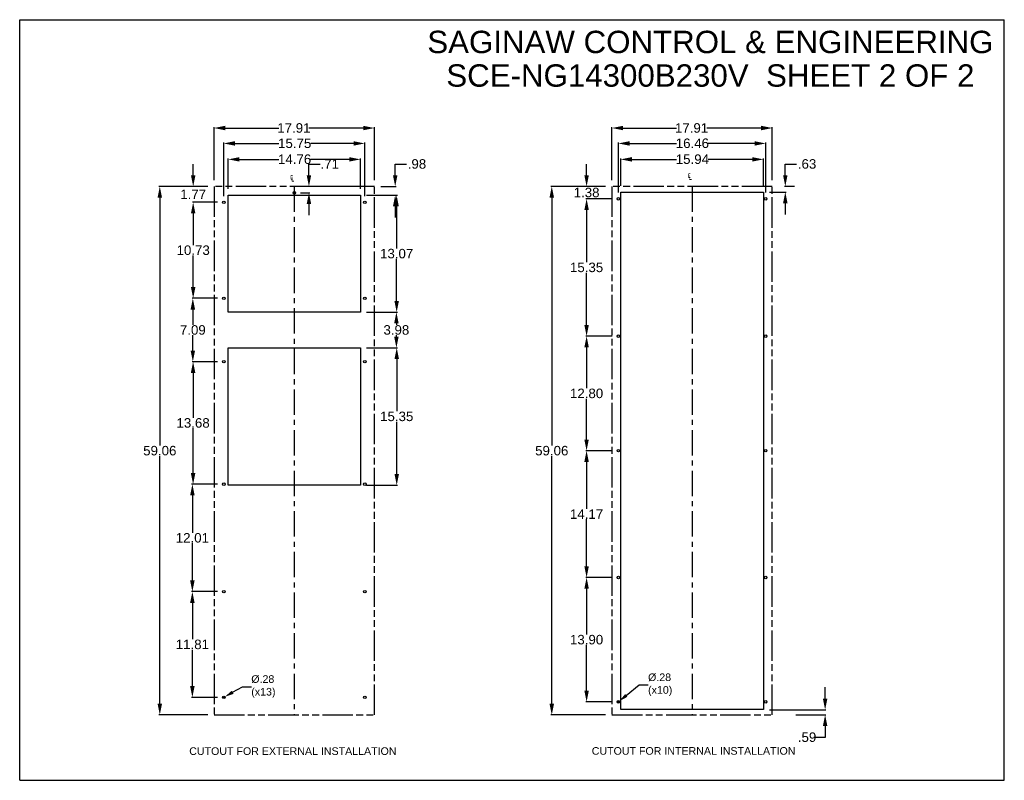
# Model space of a CAD drawing. Header units: inches. Extents: x 0 to 257, y 0 to 106.
# Tile 28 of 28: x 147 to 257, y 16 to 101. Entities that reach past the tile are written whole.
import ezdxf

# ---------------------------------------------------------------- set-up
doc = ezdxf.new("R2010")
doc.units = ezdxf.units.IN
doc.header["$LTSCALE"] = 7.5625
doc.header["$MEASUREMENT"] = 0
doc.header["$PDMODE"] = 3
doc.header["$PDSIZE"] = 0.3125
doc.linetypes.add('CENTER', pattern=[0.6, 0.375, -0.075, 0.075, -0.075])
doc.linetypes.add('PHANTOM', pattern=[0.8, 0.45, -0.05, 0.1, -0.05, 0.1, -0.05])
doc.layers.get('0').update_dxf_attribs({"linetype": 'CONTINUOUS'})
doc.layers.get('Defpoints').update_dxf_attribs({"linetype": 'CONTINUOUS'})
for name, color, linetype in [('02___PRT_ALL_AXES', 7, 'CONTINUOUS'), ('DEFAULT_1', 7, 'CENTER'), ('DEFAULT_3', 7, 'PHANTOM')]:
    doc.layers.add(name, color=color, linetype=linetype)
doc.styles.get("Standard").update_dxf_attribs({"font": 'arial.ttf'})
doc.styles.add('TEXTSTYLE_1', font='gdt', dxfattribs={"width": 0.8})
doc.dimstyles.new('DIMSTYLE_1', dxfattribs={"dimtxt": 1.0625, "dimasz": 1.25, "dimexe": 0.09, "dimexo": 0.07, "dimgap": 0.0425, "dimtad": 0, "dimtih": 1, "dimtoh": 1, "dimzin": 4, "dimdsep": 46, "dimtxsty": 'Standard', "dimblk": '_FILLED', "dimblk1": '_FILLED', "dimblk2": '_FILLED', "dimcen": 0.09, "dimazin": 1, "dimtfac": 1, "dimtofl": 0, "dimtmove": 0, "dimatfit": 3, "dimldrblk": '_FILLED', "dimfxl": 0, "dimtolj": 1, "dimtzin": 4, "dimarcsym": 0})
doc.dimstyles.new('DIMSTYLE_2', dxfattribs={"dimtxt": 0.85, "dimasz": 1, "dimexe": 0.09, "dimexo": 0.07, "dimgap": 0.09, "dimtad": 0, "dimtih": 1, "dimtoh": 1, "dimzin": 4, "dimdsep": 46, "dimtxsty": 'Standard', "dimblk": '_FILLED', "dimblk1": '_FILLED', "dimblk2": '_FILLED', "dimcen": 0.09, "dimazin": 1, "dimtfac": 1, "dimtofl": 0, "dimtmove": 0, "dimatfit": 1, "dimldrblk": '_FILLED', "dimfxl": 0, "dimtolj": 1, "dimtzin": 4, "dimarcsym": 0})

# ---------------------------------------------------------------- blocks, each defined once
blk = doc.blocks.new('_FILLED')
at = {"color": 0, "linetype": 'ByBlock'}
blk.add_solid([(0, 0), (-1, 0.2), (-1, -0.2)], dxfattribs=at)
blk = doc.blocks.new('*D33')
at = {"color": 0, "linetype": 'Continuous', "lineweight": -2}
for p, q in [((170.67, 81.94), (170.67, 85.34)), ((171.92, 85.25), (176.3, 85.25)), ((184.18, 85.25), (179.87, 85.25)), ((185.43, 81.94), (185.43, 85.34))]:
    blk.add_line(p, q, dxfattribs=at)
at = {"layer": 'Defpoints', "color": 0, "linetype": 'Continuous'}
for p in [(170.67, 85.25), (170.67, 81.87), (185.43, 81.87)]:
    blk.add_point(p, dxfattribs=at)
at = {"color": 0, "linetype": 'Continuous', "lineweight": -2, "xscale": 1.25, "yscale": 1.25, "zscale": 1.25, "rotation": 180}
blk.add_blockref('_FILLED', (170.67, 85.25), dxfattribs=at)
at = {"color": 0, "linetype": 'Continuous', "lineweight": -2, "xscale": 1.25, "yscale": 1.25, "zscale": 1.25}
blk.add_blockref('_FILLED', (185.43, 85.25), dxfattribs=at)
at = {"color": 0, "linetype": 'Continuous', "insert": (178.08, 85.8), "char_height": 1.062, "width": 2.9703, "attachment_point": 2}
blk.add_mtext('\\A1;14.76', dxfattribs=at)
blk = doc.blocks.new('*D34')
at = {"color": 0, "linetype": 'Continuous', "lineweight": -2}
for p, q in [((170.17, 81.15), (170.17, 87.12)), ((171.42, 87.03), (176.3, 87.03)), ((184.67, 87.03), (179.88, 87.03)), ((185.92, 81.15), (185.92, 87.12))]:
    blk.add_line(p, q, dxfattribs=at)
at = {"layer": 'Defpoints', "color": 0, "linetype": 'Continuous'}
for p in [(170.17, 87.03), (170.17, 81.08), (185.92, 81.08)]:
    blk.add_point(p, dxfattribs=at)
at = {"color": 0, "linetype": 'Continuous', "lineweight": -2, "xscale": 1.25, "yscale": 1.25, "zscale": 1.25, "rotation": 180}
blk.add_blockref('_FILLED', (170.17, 87.03), dxfattribs=at)
at = {"color": 0, "linetype": 'Continuous', "lineweight": -2, "xscale": 1.25, "yscale": 1.25, "zscale": 1.25}
blk.add_blockref('_FILLED', (185.92, 87.03), dxfattribs=at)
at = {"color": 0, "linetype": 'Continuous', "insert": (178.09, 87.58), "char_height": 1.062, "width": 2.9703, "attachment_point": 2}
blk.add_mtext('\\A1;15.75', dxfattribs=at)
blk = doc.blocks.new('*D35')
at = {"color": 0, "linetype": 'Continuous', "lineweight": -2}
for p, q in [((169.09, 82.92), (169.09, 88.84)), ((170.34, 88.75), (176.32, 88.75)), ((185.75, 88.75), (179.68, 88.75)), ((187, 82.92), (187, 88.84))]:
    blk.add_line(p, q, dxfattribs=at)
at = {"layer": 'Defpoints', "color": 0, "linetype": 'Continuous'}
for p in [(169.09, 88.75), (169.09, 82.85), (187, 82.85)]:
    blk.add_point(p, dxfattribs=at)
at = {"color": 0, "linetype": 'Continuous', "lineweight": -2, "xscale": 1.25, "yscale": 1.25, "zscale": 1.25, "rotation": 180}
blk.add_blockref('_FILLED', (169.09, 88.75), dxfattribs=at)
at = {"color": 0, "linetype": 'Continuous', "lineweight": -2, "xscale": 1.25, "yscale": 1.25, "zscale": 1.25}
blk.add_blockref('_FILLED', (187, 88.75), dxfattribs=at)
at = {"color": 0, "linetype": 'Continuous', "insert": (178, 89.29), "char_height": 1.062, "width": 2.9703, "attachment_point": 2}
blk.add_mtext('\\A1;17.91', dxfattribs=at)
blk = doc.blocks.new('*D36')
at = {"color": 0, "linetype": 'Continuous', "lineweight": -2}
for p, q in [((189.32, 83.47), (189.32, 84.72)), ((189.32, 84.72), (190.57, 84.72)), ((187.7, 82.22), (189.41, 82.22)), ((186.13, 81.24), (189.41, 81.24)), ((189.32, 79.99), (189.32, 78.74))]:
    blk.add_line(p, q, dxfattribs=at)
at = {"layer": 'Defpoints', "color": 0, "linetype": 'Continuous'}
for p in [(187.63, 82.22), (186.06, 81.24), (189.32, 81.24)]:
    blk.add_point(p, dxfattribs=at)
at = {"color": 0, "linetype": 'Continuous', "lineweight": -2, "xscale": 1.25, "yscale": 1.25, "zscale": 1.25}
for p, rotation in [((189.32, 82.22), 270), ((189.32, 81.24), 90)]:
    blk.add_blockref('_FILLED', p, dxfattribs=dict(at, rotation=rotation))
at = {"color": 0, "linetype": 'Continuous', "insert": (190.72, 85.27), "char_height": 1.062, "width": 1.6494, "attachment_point": 1}
blk.add_mtext('\\A1;.98', dxfattribs=at)
blk = doc.blocks.new('*D37')
at = {"color": 0, "linetype": 'Continuous', "lineweight": -2}
for p, q in [((186.13, 81.24), (189.57, 81.24)), ((189.48, 79.99), (189.48, 75.29)), ((189.48, 69.42), (189.48, 74.12)), ((186.13, 68.17), (189.57, 68.17))]:
    blk.add_line(p, q, dxfattribs=at)
at = {"layer": 'Defpoints', "color": 0, "linetype": 'Continuous'}
for p in [(186.06, 81.24), (186.06, 68.17), (189.48, 68.17)]:
    blk.add_point(p, dxfattribs=at)
at = {"color": 0, "linetype": 'Continuous', "lineweight": -2, "xscale": 1.25, "yscale": 1.25, "zscale": 1.25}
for p, rotation in [((189.48, 81.24), 90), ((189.48, 68.17), 270)]:
    blk.add_blockref('_FILLED', p, dxfattribs=dict(at, rotation=rotation))
at = {"color": 0, "linetype": 'Continuous', "insert": (189.48, 75.25), "char_height": 1.062, "width": 2.9703, "attachment_point": 2}
blk.add_mtext('\\A1;13.07', dxfattribs=at)
blk = doc.blocks.new('*D38')
at = {"color": 0, "linetype": 'Continuous', "lineweight": -2}
for p, q in [((186.13, 68.17), (189.54, 68.17)), ((189.45, 66.92), (189.45, 66.76)), ((189.45, 65.44), (189.45, 65.59)), ((186.13, 64.19), (189.54, 64.19))]:
    blk.add_line(p, q, dxfattribs=at)
at = {"layer": 'Defpoints', "color": 0, "linetype": 'Continuous'}
for p in [(186.06, 68.17), (186.06, 64.19), (189.45, 64.19)]:
    blk.add_point(p, dxfattribs=at)
at = {"color": 0, "linetype": 'Continuous', "lineweight": -2, "xscale": 1.25, "yscale": 1.25, "zscale": 1.25}
for p, rotation in [((189.45, 68.17), 90), ((189.45, 64.19), 270)]:
    blk.add_blockref('_FILLED', p, dxfattribs=dict(at, rotation=rotation))
at = {"color": 0, "linetype": 'Continuous', "insert": (189.45, 66.72), "char_height": 1.062, "width": 2.3099, "attachment_point": 2}
blk.add_mtext('\\A1;3.98', dxfattribs=at)
blk = doc.blocks.new('*D39')
at = {"color": 0, "linetype": 'Continuous', "lineweight": -2}
for p, q in [((186.13, 64.19), (189.58, 64.19)), ((189.49, 62.94), (189.49, 57.1)), ((189.49, 50.09), (189.49, 55.93)), ((186.13, 48.84), (189.58, 48.84))]:
    blk.add_line(p, q, dxfattribs=at)
at = {"layer": 'Defpoints', "color": 0, "linetype": 'Continuous'}
for p in [(186.06, 64.19), (186.06, 48.84), (189.49, 48.84)]:
    blk.add_point(p, dxfattribs=at)
at = {"color": 0, "linetype": 'Continuous', "lineweight": -2, "xscale": 1.25, "yscale": 1.25, "zscale": 1.25}
for p, rotation in [((189.49, 64.19), 90), ((189.49, 48.84), 270)]:
    blk.add_blockref('_FILLED', p, dxfattribs=dict(at, rotation=rotation))
at = {"color": 0, "linetype": 'Continuous', "insert": (189.49, 57.06), "char_height": 1.062, "width": 2.9703, "attachment_point": 2}
blk.add_mtext('\\A1;15.35', dxfattribs=at)
blk = doc.blocks.new('*D40')
at = {"color": 0, "linetype": 'Continuous', "lineweight": -2}
for p, q in [((168.39, 82.22), (162.93, 82.22)), ((163.02, 80.97), (163.02, 53.27)), ((163.02, 24.41), (163.02, 52.1)), ((168.39, 23.16), (162.93, 23.16))]:
    blk.add_line(p, q, dxfattribs=at)
at = {"layer": 'Defpoints', "color": 0, "linetype": 'Continuous'}
for p in [(168.46, 82.22), (163.02, 23.16), (168.46, 23.16)]:
    blk.add_point(p, dxfattribs=at)
at = {"color": 0, "linetype": 'Continuous', "lineweight": -2, "xscale": 1.25, "yscale": 1.25, "zscale": 1.25}
for p, rotation in [((163.02, 82.22), 90), ((163.02, 23.16), 270)]:
    blk.add_blockref('_FILLED', p, dxfattribs=dict(at, rotation=rotation))
at = {"color": 0, "linetype": 'Continuous', "insert": (163.02, 53.23), "char_height": 1.062, "width": 2.9703, "attachment_point": 2}
blk.add_mtext('\\A1;59.06', dxfattribs=at)
blk = doc.blocks.new('*D41')
at = {"color": 0, "linetype": 'Continuous', "lineweight": -2}
for p, q in [((166.75, 83.47), (166.75, 84.72)), ((168.39, 82.22), (166.66, 82.22)), ((169.47, 80.45), (166.66, 80.45)), ((166.75, 79.2), (166.75, 77.95))]:
    blk.add_line(p, q, dxfattribs=at)
at = {"layer": 'Defpoints', "color": 0, "linetype": 'Continuous'}
for p in [(168.46, 82.22), (166.75, 80.45), (169.54, 80.45)]:
    blk.add_point(p, dxfattribs=at)
at = {"color": 0, "linetype": 'Continuous', "lineweight": -2, "xscale": 1.25, "yscale": 1.25, "zscale": 1.25}
for p, rotation in [((166.75, 82.22), 270), ((166.75, 80.45), 90)]:
    blk.add_blockref('_FILLED', p, dxfattribs=dict(at, rotation=rotation))
at = {"color": 0, "linetype": 'Continuous', "insert": (166.75, 81.87), "char_height": 1.062, "width": 2.3099, "attachment_point": 2}
blk.add_mtext('\\A1;1.77', dxfattribs=at)
blk = doc.blocks.new('*D42')
at = {"color": 0, "linetype": 'Continuous', "lineweight": -2}
for p, q in [((169.47, 80.45), (166.66, 80.45)), ((166.75, 79.2), (166.75, 75.67)), ((166.75, 70.97), (166.75, 74.5)), ((169.47, 69.72), (166.66, 69.72))]:
    blk.add_line(p, q, dxfattribs=at)
at = {"layer": 'Defpoints', "color": 0, "linetype": 'Continuous'}
for p in [(169.54, 80.45), (166.75, 69.72), (169.54, 69.72)]:
    blk.add_point(p, dxfattribs=at)
at = {"color": 0, "linetype": 'Continuous', "lineweight": -2, "xscale": 1.25, "yscale": 1.25, "zscale": 1.25}
for p, rotation in [((166.75, 80.45), 90), ((166.75, 69.72), 270)]:
    blk.add_blockref('_FILLED', p, dxfattribs=dict(at, rotation=rotation))
at = {"color": 0, "linetype": 'Continuous', "insert": (166.75, 75.63), "char_height": 1.062, "width": 2.9703, "attachment_point": 2}
blk.add_mtext('\\A1;10.73', dxfattribs=at)
blk = doc.blocks.new('*D43')
at = {"color": 0, "linetype": 'Continuous', "lineweight": -2}
for p, q in [((169.47, 69.72), (166.62, 69.72)), ((166.71, 68.47), (166.71, 66.76)), ((166.71, 63.88), (166.71, 65.59)), ((169.47, 62.63), (166.62, 62.63))]:
    blk.add_line(p, q, dxfattribs=at)
at = {"layer": 'Defpoints', "color": 0, "linetype": 'Continuous'}
for p in [(169.54, 69.72), (166.71, 62.63), (169.54, 62.63)]:
    blk.add_point(p, dxfattribs=at)
at = {"color": 0, "linetype": 'Continuous', "lineweight": -2, "xscale": 1.25, "yscale": 1.25, "zscale": 1.25}
for p, rotation in [((166.71, 69.72), 90), ((166.71, 62.63), 270)]:
    blk.add_blockref('_FILLED', p, dxfattribs=dict(at, rotation=rotation))
at = {"color": 0, "linetype": 'Continuous', "insert": (166.71, 66.72), "char_height": 1.062, "width": 2.3099, "attachment_point": 2}
blk.add_mtext('\\A1;7.09', dxfattribs=at)
blk = doc.blocks.new('*D44')
at = {"color": 0, "linetype": 'Continuous', "lineweight": -2}
for p, q in [((169.47, 62.63), (166.65, 62.63)), ((166.74, 61.38), (166.74, 56.37)), ((166.74, 50.2), (166.74, 55.2)), ((169.47, 48.95), (166.65, 48.95))]:
    blk.add_line(p, q, dxfattribs=at)
at = {"layer": 'Defpoints', "color": 0, "linetype": 'Continuous'}
for p in [(169.54, 62.63), (166.74, 48.95), (169.54, 48.95)]:
    blk.add_point(p, dxfattribs=at)
at = {"color": 0, "linetype": 'Continuous', "lineweight": -2, "xscale": 1.25, "yscale": 1.25, "zscale": 1.25}
for p, rotation in [((166.74, 62.63), 90), ((166.74, 48.95), 270)]:
    blk.add_blockref('_FILLED', p, dxfattribs=dict(at, rotation=rotation))
at = {"color": 0, "linetype": 'Continuous', "insert": (166.74, 56.33), "char_height": 1.062, "width": 2.9703, "attachment_point": 2}
blk.add_mtext('\\A1;13.68', dxfattribs=at)
blk = doc.blocks.new('*D45')
at = {"color": 0, "linetype": 'Continuous', "lineweight": -2}
for p, q in [((169.47, 48.95), (166.57, 48.95)), ((166.66, 47.7), (166.66, 43.53)), ((166.66, 38.19), (166.66, 42.36)), ((169.47, 36.94), (166.57, 36.94))]:
    blk.add_line(p, q, dxfattribs=at)
at = {"layer": 'Defpoints', "color": 0, "linetype": 'Continuous'}
for p in [(169.54, 48.95), (166.66, 36.94), (169.54, 36.94)]:
    blk.add_point(p, dxfattribs=at)
at = {"color": 0, "linetype": 'Continuous', "lineweight": -2, "xscale": 1.25, "yscale": 1.25, "zscale": 1.25}
for p, rotation in [((166.66, 48.95), 90), ((166.66, 36.94), 270)]:
    blk.add_blockref('_FILLED', p, dxfattribs=dict(at, rotation=rotation))
at = {"color": 0, "linetype": 'Continuous', "insert": (166.66, 43.49), "char_height": 1.062, "width": 2.9703, "attachment_point": 2}
blk.add_mtext('\\A1;12.01', dxfattribs=at)
blk = doc.blocks.new('*D46')
at = {"color": 0, "linetype": 'Continuous', "lineweight": -2}
for p, q in [((169.47, 36.94), (166.57, 36.94)), ((166.66, 35.69), (166.66, 31.62)), ((166.66, 26.38), (166.66, 30.45)), ((169.47, 25.13), (166.57, 25.13))]:
    blk.add_line(p, q, dxfattribs=at)
at = {"layer": 'Defpoints', "color": 0, "linetype": 'Continuous'}
for p in [(169.54, 36.94), (166.66, 25.13), (169.54, 25.13)]:
    blk.add_point(p, dxfattribs=at)
at = {"color": 0, "linetype": 'Continuous', "lineweight": -2, "xscale": 1.25, "yscale": 1.25, "zscale": 1.25}
for p, rotation in [((166.66, 36.94), 90), ((166.66, 25.13), 270)]:
    blk.add_blockref('_FILLED', p, dxfattribs=dict(at, rotation=rotation))
at = {"color": 0, "linetype": 'Continuous', "insert": (166.66, 31.58), "char_height": 1.062, "width": 2.9703, "attachment_point": 2}
blk.add_mtext('\\A1;11.81', dxfattribs=at)
blk = doc.blocks.new('*D47')
at = {"color": 0, "linetype": 'Continuous', "lineweight": -2}
for p, q in [((171.16, 25.7), (172.25, 26.32)), ((172.25, 26.32), (173.25, 26.32)), ((170.08, 25.13), (170.26, 25.13)), ((170.17, 25.04), (170.17, 25.22))]:
    blk.add_line(p, q, dxfattribs=at)
at = {"layer": 'Defpoints', "color": 0, "linetype": 'Continuous'}
for p in [(170.05, 25.06), (170.29, 25.2)]:
    blk.add_point(p, dxfattribs=at)
at = {"color": 0, "linetype": 'Continuous', "lineweight": -2, "rotation": 209.7526233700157}
blk.add_blockref('_FILLED', (170.29, 25.2), dxfattribs=at)
at = {"color": 0, "linetype": 'Continuous', "insert": (173.24, 27.6), "char_height": 0.85, "width": 2.7828, "attachment_point": 1}
blk.add_mtext('\\A1;%%c.28\\P(x13)', dxfattribs=at)
blk = doc.blocks.new('*D48')
at = {"color": 0, "linetype": 'Continuous', "lineweight": -2}
for p, q in [((214.51, 82.29), (214.51, 85.34)), ((215.76, 85.25), (220.73, 85.25)), ((229.2, 85.25), (224.3, 85.25)), ((230.45, 82.29), (230.45, 85.34))]:
    blk.add_line(p, q, dxfattribs=at)
at = {"layer": 'Defpoints', "color": 0, "linetype": 'Continuous'}
for p in [(214.51, 85.25), (214.51, 82.22), (230.45, 82.22)]:
    blk.add_point(p, dxfattribs=at)
at = {"color": 0, "linetype": 'Continuous', "lineweight": -2, "xscale": 1.25, "yscale": 1.25, "zscale": 1.25, "rotation": 180}
blk.add_blockref('_FILLED', (214.51, 85.25), dxfattribs=at)
at = {"color": 0, "linetype": 'Continuous', "lineweight": -2, "xscale": 1.25, "yscale": 1.25, "zscale": 1.25}
blk.add_blockref('_FILLED', (230.45, 85.25), dxfattribs=at)
at = {"color": 0, "linetype": 'Continuous', "insert": (222.52, 85.8), "char_height": 1.062, "width": 2.9703, "attachment_point": 2}
blk.add_mtext('\\A1;15.94', dxfattribs=at)
blk = doc.blocks.new('*D49')
at = {"color": 0, "linetype": 'Continuous', "lineweight": -2}
for p, q in [((214.25, 81.54), (214.25, 87.12)), ((215.5, 87.03), (220.73, 87.03)), ((229.46, 87.03), (224.3, 87.03)), ((230.71, 81.54), (230.71, 87.12))]:
    blk.add_line(p, q, dxfattribs=at)
at = {"layer": 'Defpoints', "color": 0, "linetype": 'Continuous'}
for p in [(214.25, 87.03), (214.25, 81.47), (230.71, 81.47)]:
    blk.add_point(p, dxfattribs=at)
at = {"color": 0, "linetype": 'Continuous', "lineweight": -2, "xscale": 1.25, "yscale": 1.25, "zscale": 1.25, "rotation": 180}
blk.add_blockref('_FILLED', (214.25, 87.03), dxfattribs=at)
at = {"color": 0, "linetype": 'Continuous', "lineweight": -2, "xscale": 1.25, "yscale": 1.25, "zscale": 1.25}
blk.add_blockref('_FILLED', (230.71, 87.03), dxfattribs=at)
at = {"color": 0, "linetype": 'Continuous', "insert": (222.52, 87.58), "char_height": 1.062, "width": 2.9703, "attachment_point": 2}
blk.add_mtext('\\A1;16.46', dxfattribs=at)
blk = doc.blocks.new('*D50')
at = {"color": 0, "linetype": 'Continuous', "lineweight": -2}
for p, q in [((213.53, 82.92), (213.53, 88.84)), ((214.78, 88.75), (220.75, 88.75)), ((230.19, 88.75), (224.12, 88.75)), ((231.44, 82.92), (231.44, 88.84))]:
    blk.add_line(p, q, dxfattribs=at)
at = {"layer": 'Defpoints', "color": 0, "linetype": 'Continuous'}
for p in [(213.53, 88.75), (213.53, 82.85), (231.44, 82.85)]:
    blk.add_point(p, dxfattribs=at)
at = {"color": 0, "linetype": 'Continuous', "lineweight": -2, "xscale": 1.25, "yscale": 1.25, "zscale": 1.25, "rotation": 180}
blk.add_blockref('_FILLED', (213.53, 88.75), dxfattribs=at)
at = {"color": 0, "linetype": 'Continuous', "lineweight": -2, "xscale": 1.25, "yscale": 1.25, "zscale": 1.25}
blk.add_blockref('_FILLED', (231.44, 88.75), dxfattribs=at)
at = {"color": 0, "linetype": 'Continuous', "insert": (222.43, 89.29), "char_height": 1.062, "width": 2.9703, "attachment_point": 2}
blk.add_mtext('\\A1;17.91', dxfattribs=at)
blk = doc.blocks.new('*D51')
at = {"color": 0, "linetype": 'Continuous', "lineweight": -2}
for p, q in [((212.83, 82.22), (206.72, 82.22)), ((206.81, 80.97), (206.81, 53.27)), ((206.81, 24.41), (206.81, 52.1)), ((212.83, 23.16), (206.72, 23.16))]:
    blk.add_line(p, q, dxfattribs=at)
at = {"layer": 'Defpoints', "color": 0, "linetype": 'Continuous'}
for p in [(212.9, 82.22), (206.81, 23.16), (212.9, 23.16)]:
    blk.add_point(p, dxfattribs=at)
at = {"color": 0, "linetype": 'Continuous', "lineweight": -2, "xscale": 1.25, "yscale": 1.25, "zscale": 1.25}
for p, rotation in [((206.81, 82.22), 90), ((206.81, 23.16), 270)]:
    blk.add_blockref('_FILLED', p, dxfattribs=dict(at, rotation=rotation))
at = {"color": 0, "linetype": 'Continuous', "insert": (206.81, 53.23), "char_height": 1.062, "width": 2.9703, "attachment_point": 2}
blk.add_mtext('\\A1;59.06', dxfattribs=at)
blk = doc.blocks.new('*D52')
at = {"color": 0, "linetype": 'Continuous', "lineweight": -2}
for p, q in [((232.9, 83.47), (232.9, 84.72)), ((232.9, 84.72), (234.15, 84.72)), ((231.15, 81.59), (232.99, 81.59)), ((233.93, 82.22), (232.81, 82.22)), ((232.9, 80.34), (232.9, 79.09))]:
    blk.add_line(p, q, dxfattribs=at)
at = {"layer": 'Defpoints', "color": 0, "linetype": 'Continuous'}
for p in [(231.08, 81.59), (232.9, 82.22), (234, 82.22)]:
    blk.add_point(p, dxfattribs=at)
at = {"color": 0, "linetype": 'Continuous', "lineweight": -2, "xscale": 1.25, "yscale": 1.25, "zscale": 1.25}
for p, rotation in [((232.9, 82.22), 270), ((232.9, 81.59), 90)]:
    blk.add_blockref('_FILLED', p, dxfattribs=dict(at, rotation=rotation))
at = {"color": 0, "linetype": 'Continuous', "insert": (234.3, 85.27), "char_height": 1.062, "width": 1.6494, "attachment_point": 1}
blk.add_mtext('\\A1;.63', dxfattribs=at)
blk = doc.blocks.new('*D53')
at = {"color": 0, "linetype": 'Continuous', "lineweight": -2}
for p, q in [((237.35, 25), (237.35, 26.25)), ((231.15, 23.75), (237.44, 23.75)), ((234.07, 23.16), (237.44, 23.16)), ((237.35, 21.91), (237.35, 20.66)), ((237.35, 20.66), (236.1, 20.66))]:
    blk.add_line(p, q, dxfattribs=at)
at = {"layer": 'Defpoints', "color": 0, "linetype": 'Continuous'}
for p in [(231.08, 23.75), (234, 23.16), (237.35, 23.16)]:
    blk.add_point(p, dxfattribs=at)
at = {"color": 0, "linetype": 'Continuous', "lineweight": -2, "xscale": 1.25, "yscale": 1.25, "zscale": 1.25}
for p, rotation in [((237.35, 23.75), 270), ((237.35, 23.16), 90)]:
    blk.add_blockref('_FILLED', p, dxfattribs=dict(at, rotation=rotation))
at = {"color": 0, "linetype": 'Continuous', "insert": (234.3, 21.21), "char_height": 1.062, "width": 1.6494, "attachment_point": 1}
blk.add_mtext('\\A1;.59', dxfattribs=at)
blk = doc.blocks.new('*D54')
at = {"color": 0, "linetype": 'Continuous', "lineweight": -2}
for p, q in [((210.7, 83.47), (210.7, 84.72)), ((212.83, 82.22), (210.61, 82.22)), ((213.55, 80.84), (210.61, 80.84)), ((210.7, 79.59), (210.7, 78.34))]:
    blk.add_line(p, q, dxfattribs=at)
at = {"layer": 'Defpoints', "color": 0, "linetype": 'Continuous'}
for p in [(212.9, 82.22), (210.7, 80.84), (213.62, 80.84)]:
    blk.add_point(p, dxfattribs=at)
at = {"color": 0, "linetype": 'Continuous', "lineweight": -2, "xscale": 1.25, "yscale": 1.25, "zscale": 1.25}
for p, rotation in [((210.7, 82.22), 270), ((210.7, 80.84), 90)]:
    blk.add_blockref('_FILLED', p, dxfattribs=dict(at, rotation=rotation))
at = {"color": 0, "linetype": 'Continuous', "insert": (210.7, 82.08), "char_height": 1.062, "width": 2.3099, "attachment_point": 2}
blk.add_mtext('\\A1;1.38', dxfattribs=at)
blk = doc.blocks.new('*D55')
at = {"color": 0, "linetype": 'Continuous', "lineweight": -2}
for p, q in [((213.55, 80.84), (210.61, 80.84)), ((210.7, 79.59), (210.7, 73.75)), ((210.7, 66.74), (210.7, 72.58)), ((213.55, 65.49), (210.61, 65.49))]:
    blk.add_line(p, q, dxfattribs=at)
at = {"layer": 'Defpoints', "color": 0, "linetype": 'Continuous'}
for p in [(213.62, 80.84), (210.7, 65.49), (213.62, 65.49)]:
    blk.add_point(p, dxfattribs=at)
at = {"color": 0, "linetype": 'Continuous', "lineweight": -2, "xscale": 1.25, "yscale": 1.25, "zscale": 1.25}
for p, rotation in [((210.7, 80.84), 90), ((210.7, 65.49), 270)]:
    blk.add_blockref('_FILLED', p, dxfattribs=dict(at, rotation=rotation))
at = {"color": 0, "linetype": 'Continuous', "insert": (210.7, 73.71), "char_height": 1.062, "width": 2.9703, "attachment_point": 2}
blk.add_mtext('\\A1;15.35', dxfattribs=at)
blk = doc.blocks.new('*D56')
at = {"color": 0, "linetype": 'Continuous', "lineweight": -2}
for p, q in [((213.55, 65.49), (210.61, 65.49)), ((210.7, 64.24), (210.7, 59.67)), ((210.7, 53.94), (210.7, 58.5)), ((213.55, 52.69), (210.61, 52.69))]:
    blk.add_line(p, q, dxfattribs=at)
at = {"layer": 'Defpoints', "color": 0, "linetype": 'Continuous'}
for p in [(213.62, 65.49), (210.7, 52.69), (213.62, 52.69)]:
    blk.add_point(p, dxfattribs=at)
at = {"color": 0, "linetype": 'Continuous', "lineweight": -2, "xscale": 1.25, "yscale": 1.25, "zscale": 1.25}
for p, rotation in [((210.7, 65.49), 90), ((210.7, 52.69), 270)]:
    blk.add_blockref('_FILLED', p, dxfattribs=dict(at, rotation=rotation))
at = {"color": 0, "linetype": 'Continuous', "insert": (210.7, 59.63), "char_height": 1.062, "width": 2.9703, "attachment_point": 2}
blk.add_mtext('\\A1;12.80', dxfattribs=at)
blk = doc.blocks.new('*D57')
at = {"color": 0, "linetype": 'Continuous', "lineweight": -2}
for p, q in [((213.55, 52.69), (210.61, 52.69)), ((210.7, 51.44), (210.7, 46.19)), ((210.7, 39.77), (210.7, 45.03)), ((213.55, 38.52), (210.61, 38.52))]:
    blk.add_line(p, q, dxfattribs=at)
at = {"layer": 'Defpoints', "color": 0, "linetype": 'Continuous'}
for p in [(213.62, 52.69), (210.7, 38.52), (213.62, 38.52)]:
    blk.add_point(p, dxfattribs=at)
at = {"color": 0, "linetype": 'Continuous', "lineweight": -2, "xscale": 1.25, "yscale": 1.25, "zscale": 1.25}
for p, rotation in [((210.7, 52.69), 90), ((210.7, 38.52), 270)]:
    blk.add_blockref('_FILLED', p, dxfattribs=dict(at, rotation=rotation))
at = {"color": 0, "linetype": 'Continuous', "insert": (210.7, 46.14), "char_height": 1.062, "width": 2.9703, "attachment_point": 2}
blk.add_mtext('\\A1;14.17', dxfattribs=at)
blk = doc.blocks.new('*D58')
at = {"color": 0, "linetype": 'Continuous', "lineweight": -2}
for p, q in [((213.55, 38.52), (210.61, 38.52)), ((210.7, 37.27), (210.7, 32.15)), ((210.7, 25.87), (210.7, 30.98)), ((213.55, 24.62), (210.61, 24.62))]:
    blk.add_line(p, q, dxfattribs=at)
at = {"layer": 'Defpoints', "color": 0, "linetype": 'Continuous'}
for p in [(213.62, 38.52), (210.7, 24.62), (213.62, 24.62)]:
    blk.add_point(p, dxfattribs=at)
at = {"color": 0, "linetype": 'Continuous', "lineweight": -2, "xscale": 1.25, "yscale": 1.25, "zscale": 1.25}
for p, rotation in [((210.7, 38.52), 90), ((210.7, 24.62), 270)]:
    blk.add_blockref('_FILLED', p, dxfattribs=dict(at, rotation=rotation))
at = {"color": 0, "linetype": 'Continuous', "insert": (210.7, 32.11), "char_height": 1.062, "width": 2.9703, "attachment_point": 2}
blk.add_mtext('\\A1;13.90', dxfattribs=at)
blk = doc.blocks.new('*D59')
at = {"color": 0, "linetype": 'Continuous', "lineweight": -2}
for p, q in [((215.13, 25.34), (216.58, 26.52)), ((216.58, 26.52), (217.58, 26.52)), ((214.16, 24.62), (214.34, 24.62)), ((214.25, 24.53), (214.25, 24.71))]:
    blk.add_line(p, q, dxfattribs=at)
at = {"layer": 'Defpoints', "color": 0, "linetype": 'Continuous'}
for p in [(214.14, 24.54), (214.36, 24.71)]:
    blk.add_point(p, dxfattribs=at)
at = {"color": 0, "linetype": 'Continuous', "lineweight": -2, "rotation": 219.1884268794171}
blk.add_blockref('_FILLED', (214.36, 24.71), dxfattribs=at)
at = {"color": 0, "linetype": 'Continuous', "insert": (217.57, 27.8), "char_height": 0.85, "width": 2.7828, "attachment_point": 1}
blk.add_mtext('\\A1;%%c.28\\P(x10)', dxfattribs=at)
blk = doc.blocks.new('*D60')
at = {"color": 0, "linetype": 'Continuous', "lineweight": -2}
for p, q in [((179.68, 83.47), (179.68, 84.72)), ((179.68, 84.72), (180.93, 84.72)), ((178.75, 81.51), (179.77, 81.51)), ((186.93, 82.22), (179.59, 82.22)), ((179.68, 80.26), (179.68, 79.01))]:
    blk.add_line(p, q, dxfattribs=at)
at = {"layer": 'Defpoints', "color": 0, "linetype": 'Continuous'}
for p in [(178.68, 81.51), (179.68, 81.51), (187, 82.22)]:
    blk.add_point(p, dxfattribs=at)
at = {"color": 0, "linetype": 'Continuous', "lineweight": -2, "xscale": 1.25, "yscale": 1.25, "zscale": 1.25}
for p, rotation in [((179.68, 82.22), 270), ((179.68, 81.51), 90)]:
    blk.add_blockref('_FILLED', p, dxfattribs=dict(at, rotation=rotation))
at = {"color": 0, "linetype": 'Continuous', "insert": (180.98, 85.26), "char_height": 1.062, "width": 1.6494, "attachment_point": 1}
blk.add_mtext('\\A1;.71', dxfattribs=at)

msp = doc.modelspace()

# ---------------------------------------------------------------- linework, layer by layer
at = {"color": 7, "linetype": 'Continuous'}
for p, q in [((147.368, 15.858), (147.368, 100.858)), ((147.368, 100.858), (257.368, 100.858)), ((257.368, 15.858), (257.368, 100.858)), ((214.511, 23.753), (214.511, 81.593)), ((214.511, 81.593), (230.451, 81.593)), ((230.451, 81.593), (230.451, 23.753)), ((170.667, 68.173), (170.667, 81.243)), ((170.667, 81.243), (185.427, 81.243)), ((185.427, 81.243), (185.427, 68.173)), ((185.427, 68.173), (170.667, 68.173)), ((170.667, 48.843), (170.667, 64.193)), ((170.667, 64.193), (185.427, 64.193)), ((185.427, 64.193), (185.427, 48.843)), ((185.427, 48.843), (170.667, 48.843)), ((230.451, 23.753), (214.511, 23.753)), ((147.368, 15.858), (257.368, 15.858))]:
    msp.add_line(p, q, dxfattribs=at)
at = {"layer": '02___PRT_ALL_AXES', "color": 7, "linetype": 'Continuous'}
for centre in [(178.047, 81.513), (170.172, 80.453), (185.922, 80.453), (214.251, 80.843), (230.711, 80.843), (170.172, 69.723), (185.922, 69.723), (214.251, 65.493), (230.711, 65.493), (170.172, 62.633), (185.922, 62.633), (214.251, 52.693), (230.711, 52.693), (170.172, 48.953), (185.922, 48.953), (214.251, 38.523), (230.711, 38.523), (170.172, 36.943), (185.922, 36.943), (170.172, 25.133), (185.922, 25.133), (214.251, 24.623), (230.711, 24.623)]:
    msp.add_circle(centre, 0.14, dxfattribs=at)
at = {"layer": 'DEFAULT_1', "color": 7, "linetype": 'CENTER'}
for p, q in [((178.047, 82.223), (178.047, 23.163)), ((222.481, 82.223), (222.481, 23.163))]:
    msp.add_line(p, q, dxfattribs=at)
at = {"layer": 'DEFAULT_3', "color": 7, "linetype": 'PHANTOM'}
for p, q in [((169.092, 82.223), (169.092, 23.163)), ((187.002, 82.223), (169.092, 82.223)), ((187.002, 23.163), (187.002, 82.223)), ((213.526, 82.223), (213.526, 23.163)), ((231.436, 82.223), (213.526, 82.223)), ((231.436, 23.163), (231.436, 82.223)), ((169.092, 23.163), (187.002, 23.163)), ((213.526, 23.163), (231.436, 23.163))]:
    msp.add_line(p, q, dxfattribs=at)

# ---------------------------------------------------------------- texts
at = {"color": 2, "linetype": 'Continuous', "line_spacing_factor": 0.9}
for s, insert, char_height, width, attachment_point in [('SAGINAW CONTROL & ENGINEERING\\PSCE-NG14300B230V  SHEET 2 OF 2', (224.53, 99.621), 2.5, 63.14126, 2), ('CUTOUT FOR EXTERNAL INSTALLATION', (166.309, 19.545), 0.85, 23.11431, 1), ('CUTOUT FOR INTERNAL INSTALLATION', (211.276, 19.569), 0.85, 22.71933, 1)]:
    msp.add_mtext(s, dxfattribs=dict(at, insert=insert, char_height=char_height, width=width, attachment_point=attachment_point))
at = {"color": 2, "linetype": 'Continuous', "char_height": 0.85, "width": 1.34583, "attachment_point": 1, "line_spacing_factor": 0.9, "style": 'TEXTSTYLE_1'}
for insert in [(221.988, 83.895), (177.573, 83.709)]:
    msp.add_mtext('{\\fgdt;q}', dxfattribs=dict(at, insert=insert))

# ---------------------------------------------------------------- dimensions: what is measured, and where the dimension line sits
at = {"color": 2, "linetype": 'Continuous'}
for base, p1, p2, angle, picture, middle in [((169.092, 88.746), (187.002, 82.853), (169.092, 82.853), 180, '*D35', (178.001, 88.746)), ((213.526, 88.746), (231.436, 82.853), (213.526, 82.853), 180, '*D50', (222.435, 88.746)), ((170.172, 87.035), (185.922, 81.083), (170.172, 81.083), 180, '*D34', (178.086, 87.035)), ((214.251, 87.035), (230.711, 81.473), (214.251, 81.473), 180, '*D49', (222.517, 87.035)), ((170.667, 85.253), (185.427, 81.873), (170.667, 81.873), 180, '*D33', (178.083, 85.253)), ((214.511, 85.253), (230.451, 82.223), (214.511, 82.223), 180, '*D48', (222.517, 85.253)), ((166.747, 80.453), (168.462, 82.223), (169.542, 80.453), 270, '*D41', (166.747, 81.338)), ((179.68, 81.513), (187.002, 82.223), (178.677, 81.513), 270, '*D60', (181.8, 84.723)), ((189.322, 81.243), (187.632, 82.223), (186.057, 81.243), 270, '*D36', (191.546, 84.723)), ((210.699, 80.843), (212.896, 82.223), (213.621, 80.843), 270, '*D54', (210.699, 81.533)), ((232.903, 82.223), (231.081, 81.593), (233.997, 82.223), 90, '*D52', (235.127, 84.723)), ((163.02, 23.163), (168.462, 82.223), (168.462, 23.163), 270, '*D40', (163.02, 52.689)), ((206.809, 23.163), (212.896, 82.223), (212.896, 23.163), 270, '*D51', (206.809, 52.689)), ((166.746, 69.723), (169.542, 80.453), (169.542, 69.723), 270, '*D42', (166.746, 75.084)), ((189.484, 68.173), (186.057, 81.243), (186.057, 68.173), 270, '*D37', (189.484, 74.704)), ((210.703, 65.493), (213.621, 80.843), (213.621, 65.493), 270, '*D55', (210.703, 73.164)), ((166.711, 62.633), (169.542, 69.723), (169.542, 62.633), 270, '*D43', (166.711, 66.174)), ((189.445, 64.193), (186.057, 68.173), (186.057, 64.193), 270, '*D38', (189.445, 66.179)), ((210.7, 52.693), (213.621, 65.493), (213.621, 52.693), 270, '*D56', (210.7, 59.089)), ((189.487, 48.843), (186.057, 64.193), (186.057, 48.843), 270, '*D39', (189.487, 56.514)), ((166.745, 48.953), (169.542, 62.633), (169.542, 48.953), 270, '*D44', (166.745, 55.789)), ((210.7, 38.523), (213.621, 52.693), (213.621, 38.523), 270, '*D57', (210.7, 45.61)), ((166.664, 36.943), (169.542, 48.953), (169.542, 36.943), 270, '*D45', (166.664, 42.944)), ((210.7, 24.623), (213.621, 38.523), (213.621, 24.623), 270, '*D58', (210.7, 31.569)), ((166.664, 25.133), (169.542, 36.943), (169.542, 25.133), 270, '*D46', (166.664, 31.034)), ((237.351, 23.163), (231.081, 23.753), (233.997, 23.163), 270, '*D53', (235.127, 20.663))]:
    dim = msp.add_linear_dim(base=base, p1=p1, p2=p2, angle=angle, dimstyle='DIMSTYLE_1', dxfattribs=at)
    dim.commit()
    dim.dimension.update_dxf_attribs({"geometry": picture, "text_midpoint": middle, "dimtype": 160})
for p1, p2, text, picture, middle in [((170.05, 25.064), (170.294, 25.203), '%%c<>\\P(x13)', '*D47', (174.635, 26.321)), ((214.142, 24.535), (214.359, 24.712), '%%c<>\\P(x10)', '*D59', (218.962, 26.52))]:
    dim = msp.add_diameter_dim_2p(p1=p1, p2=p2, text=text, dimstyle='DIMSTYLE_2', override={"dimpost": '<>'}, dxfattribs=at)
    dim.commit()
    dim.dimension.update_dxf_attribs({"geometry": picture, "text_midpoint": middle, "dimtype": 163})

doc.saveas('drawing.dxf')
